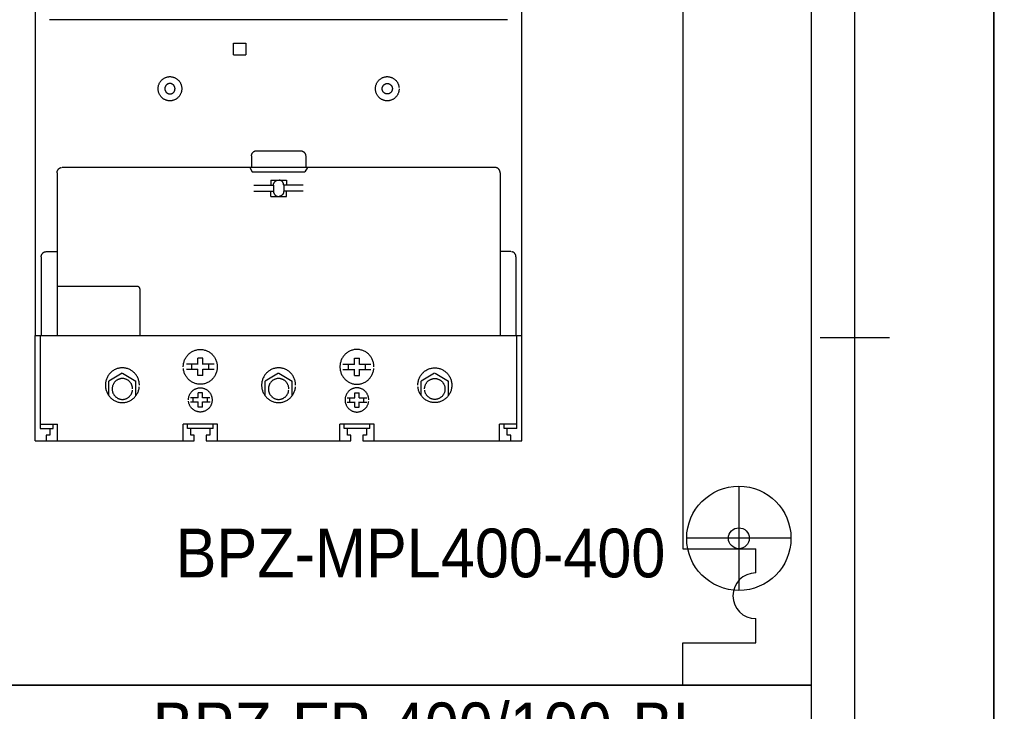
# Model space of a CAD drawing. Header units: millimetres. Extents: x 70863 to 97198, y -18528 to 3008.
# Tile 27 of 148: x 91470 to 91753, y -16064 to -15865. Entities that reach past the tile are written whole.
import ezdxf
from ezdxf.enums import TextEntityAlignment as Align

# ---------------------------------------------------------------- set-up
doc = ezdxf.new("R2010")
doc.units = ezdxf.units.MM
for name, color, linetype, lineweight in [('2DE_OBJ_EATON-Apparatus', 7, 'Continuous', 25), ('2DE_OBJ_EATON-Cabinet', 7, 'Continuous', 25), ('2DE_OBJ_EATON-Covers', 7, 'Continuous', 25), ('2DE_OBJ_EATON-MountingPlate', 7, 'Continuous', 25), ('2DE_TXTMARK', 41, 'Continuous', 18), ('2DE_TXTNUM', 11, 'Continuous', 18)]:
    doc.layers.add(name, color=color, linetype=linetype, lineweight=lineweight)
doc.layers.add('CP_DETAL_GRID', color=7, linetype='Continuous')
doc.styles.add('CP_ATTR', font='arial.ttf')
doc.styles.add('CP_ELATT', font='arial.ttf')

# ---------------------------------------------------------------- blocks, each defined once
blk = doc.blocks.new('2de_etn_prod_cac0043_d4u11e')
blk.add_lwpolyline([(0, 100), (0, 0), (320, 0), (320, 100)], close=True)
at = {"linetype": 'ByBlock', "style": 'CP_ATTR', "flags": 9}
for tag in ['MARK3', 'FUNCTION', 'GROUP', 'NUMBER', 'WEIGHT', 'LINK', 'OTHER1', 'IP', 'OTHER2', 'POWER_LOSSES_CAB', 'POWER', 'VOLTAGE', 'CURRENT', 'CHARACTER', 'PRODUCER', 'ORDER-NO', 'PRODUCT-TYPE', 'MARK2', 'ARTICLE', 'NAME']:
    blk.add_attdef(tag, text='', height=0.00005, dxfattribs=at).set_placement((0, 0), align=Align.MIDDLE_LEFT)
at = {"layer": '2DE_TXTMARK', "linetype": 'ByBlock', "style": 'CP_ATTR', "width": 0.8, "flags": 8}
blk.add_attdef('MARK1', text='', height=14, dxfattribs=at).set_placement((290, 95), align=Align.TOP_RIGHT)
blk = doc.blocks.new('2de_etn_prod_cac0053_f425fv5')
for p, q in [((299.14, 57.24), (299.14, 27.24)), ((314.14, 42.24), (284.14, 42.24))]:
    blk.add_line(p, q)
blk.add_lwpolyline([(0, 400), (0, 0), (320, 0), (320, 400)], close=True)
for radius in [15, 3]:
    blk.add_circle((299.14, 42.24), radius)
at = {"linetype": 'ByBlock', "style": 'CP_ATTR', "flags": 9}
for tag in ['MARK3', 'FUNCTION', 'GROUP', 'NUMBER', 'WEIGHT', 'LINK', 'OTHER1', 'IP', 'OTHER2', 'POWER_LOSSES_CAB', 'POWER', 'VOLTAGE', 'CURRENT', 'CHARACTER', 'PRODUCER', 'ORDER-NO', 'PRODUCT-TYPE', 'MARK2', 'ARTICLE', 'NAME']:
    blk.add_attdef(tag, text='', height=0.00005, dxfattribs=at).set_placement((0, 0), align=Align.MIDDLE_LEFT)
at = {"layer": '2DE_TXTMARK', "linetype": 'ByBlock', "style": 'CP_ATTR', "width": 0.8, "flags": 8}
blk.add_attdef('MARK1', text='', height=14, dxfattribs=at).set_placement((290, 395), align=Align.TOP_RIGHT)
blk = doc.blocks.new('2de_etn_prod_cac0291_fk3309y')
for p, q in [((267, 360.8), (267, 39.2)), ((267, 39.2), (288, 39.2)), ((288, 32.27), (288, 39.2)), ((288, 12.2), (288, 19.13)), ((267, 12.2), (288, 12.2)), ((267, 0), (267, 12.2)), ((21, 0), (267, 0))]:
    blk.add_line(p, q)
blk.add_arc((288, 25.7), 6.57, 90, 270)
at = {"linetype": 'ByBlock', "style": 'CP_ATTR', "flags": 9}
for tag in ['MARK3', 'FUNCTION', 'GROUP', 'NUMBER', 'WEIGHT', 'LINK', 'OTHER1', 'IP', 'OTHER2', 'POWER_LOSSES_CAB', 'POWER', 'VOLTAGE', 'CURRENT', 'CHARACTER', 'PRODUCER', 'ORDER-NO', 'PRODUCT-TYPE', 'MARK2', 'ARTICLE', 'NAME']:
    blk.add_attdef(tag, text='', height=0.00005, dxfattribs=at).set_placement((0, 0), align=Align.MIDDLE_LEFT)
at = {"layer": '2DE_TXTMARK', "linetype": 'ByBlock', "style": 'CP_ATTR', "width": 0.8, "flags": 8}
blk.add_attdef('MARK1', text='', height=14, dxfattribs=at).set_placement((262, 395), align=Align.TOP_RIGHT)
blk = doc.blocks.new('2de_etn_prod_3_0923_5yh7wz4')
for p, q in [((0, 243.19), (0, 30.31)), ((140, 30.31), (140, 243.19)), ((135.88, 121.15), (4.12, 121.15)), ((57.01, 111.09), (57.01, 114.43)), ((57.01, 114.43), (60.57, 114.43)), ((60.57, 114.43), (60.57, 111.09)), ((57.01, 111.09), (60.57, 111.09)), ((63.53, 83.47), (63.68, 83.48)), ((63.68, 83.48), (76.32, 83.48)), ((62.21, 81.98), (62.21, 78.66)), ((77.79, 81.98), (77.79, 78.66)), ((6.28, 77.16), (6.28, 30.31)), ((132.26, 78.66), (7.74, 78.66)), ((61.73, 78.66), (62.42, 77.37)), ((62.42, 77.37), (77.58, 77.37)), ((78.27, 78.66), (77.58, 77.37)), ((133.72, 77.16), (133.72, 30.31)), ((67.76, 75.05), (72.24, 75.05)), ((67.76, 75.05), (67.76, 73.58)), ((72.24, 75.05), (72.24, 73.58)), ((62.9, 73.55), (68.53, 73.55)), ((62.9, 71.82), (68.53, 71.82)), ((67.76, 70.32), (67.76, 71.79)), ((68.53, 73.55), (68.53, 71.82)), ((71.47, 73.55), (71.47, 71.82)), ((77.1, 73.55), (71.47, 73.55)), ((77.1, 71.82), (71.47, 71.82)), ((72.24, 70.32), (72.24, 71.79)), ((67.76, 70.32), (72.24, 70.32)), ((3.18, 54.46), (6.28, 54.46)), ((136.82, 54.46), (133.72, 54.46)), ((1.71, 52.96), (1.71, 30.31)), ((138.29, 52.96), (138.29, 30.31)), ((29.46, 44.41), (6.28, 44.41)), ((30.06, 43.79), (30.06, 30.31)), ((0, 30.31), (1.46, 30.31)), ((0, 0), (0, 30.31)), ((1.46, 30.31), (1.46, 3.57)), ((1.47, 30.31), (138.53, 30.31)), ((138.53, 3.57), (138.53, 30.31)), ((138.53, 30.31), (140, 30.31)), ((140, 0), (140, 30.31)), ((48.19, 23.82), (46.75, 23.82)), ((46.75, 22.03), (46.75, 23.82)), ((48.19, 22.03), (48.19, 23.82)), ((91.81, 23.82), (93.25, 23.82)), ((91.81, 22.03), (91.81, 23.82)), ((93.25, 22.03), (93.25, 23.82)), ((46.75, 22.06), (43.46, 22.06)), ((46.75, 20.59), (43.46, 20.59)), ((45.04, 20.59), (45.04, 22.06)), ((46.75, 18.83), (46.75, 20.62)), ((51.49, 22.06), (48.19, 22.06)), ((48.19, 18.83), (48.19, 20.62)), ((51.49, 20.59), (48.19, 20.59)), ((49.91, 20.59), (49.91, 22.06)), ((88.51, 22.06), (91.81, 22.06)), ((88.51, 20.59), (91.81, 20.59)), ((90.09, 20.59), (90.09, 22.06)), ((91.81, 18.83), (91.81, 20.62)), ((93.25, 22.06), (96.54, 22.06)), ((93.25, 18.83), (93.25, 20.62)), ((93.25, 20.59), (96.54, 20.59)), ((94.96, 20.59), (94.96, 22.06)), ((25, 19.5), (21.16, 17.23)), ((21.16, 13.05), (21.16, 17.23)), ((25.13, 19.5), (28.98, 17.23)), ((28.98, 13.05), (28.98, 17.23)), ((48.19, 18.83), (46.75, 18.83)), ((69.93, 19.5), (66.09, 17.23)), ((66.09, 13.05), (66.09, 17.23)), ((70.07, 19.5), (73.91, 17.23)), ((73.91, 13.05), (73.91, 17.23)), ((91.81, 18.83), (93.25, 18.83)), ((114.87, 19.5), (111.02, 17.23)), ((111.02, 13.05), (111.02, 17.23)), ((115, 19.5), (118.84, 17.23)), ((118.84, 13.05), (118.84, 17.23)), ((46.87, 12.42), (44.66, 12.42)), ((45.44, 11.2), (45.44, 12.42)), ((48.07, 13.88), (46.87, 13.88)), ((46.87, 12.4), (46.87, 13.88)), ((48.07, 12.4), (48.07, 13.88)), ((50.23, 12.42), (48.07, 12.42)), ((49.51, 11.2), (49.51, 12.42)), ((89.77, 12.42), (91.93, 12.42)), ((90.5, 11.2), (90.5, 12.42)), ((91.93, 13.88), (93.13, 13.88)), ((91.93, 12.4), (91.93, 13.88)), ((93.13, 12.4), (93.13, 13.88)), ((93.13, 12.42), (95.34, 12.42)), ((94.56, 11.2), (94.56, 12.42)), ((46.87, 11.2), (44.66, 11.2)), ((46.87, 9.73), (46.87, 11.22)), ((48.07, 9.73), (46.87, 9.73)), ((48.07, 9.73), (48.07, 11.22)), ((50.29, 11.2), (48.07, 11.2)), ((89.71, 11.2), (91.93, 11.2)), ((91.93, 9.73), (91.93, 11.22)), ((91.93, 9.73), (93.13, 9.73)), ((93.13, 9.73), (93.13, 11.22)), ((93.13, 11.2), (95.34, 11.2)), ((1.46, 4.8), (6.41, 4.8)), ((1.46, 3.57), (5.16, 3.57)), ((4.21, 3.57), (4.21, 1.63)), ((5.16, 3.57), (5.16, 4.8)), ((6.41, 0), (6.41, 4.8)), ((52.42, 4.8), (42.53, 4.8)), ((42.53, 0), (42.53, 4.8)), ((43.78, 3.57), (43.78, 4.8)), ((51.17, 3.57), (43.78, 3.57)), ((44.73, 1.63), (44.73, 3.57)), ((50.22, 3.57), (50.22, 1.63)), ((51.17, 3.57), (51.17, 4.8)), ((52.42, 0), (52.42, 4.8)), ((97.47, 4.8), (87.59, 4.8)), ((87.59, 0), (87.59, 4.8)), ((88.83, 3.57), (88.83, 4.8)), ((96.22, 3.57), (88.83, 3.57)), ((89.78, 1.63), (89.78, 3.57)), ((95.27, 3.57), (95.27, 1.63)), ((96.22, 3.57), (96.22, 4.8)), ((97.47, 0), (97.47, 4.8)), ((138.53, 4.8), (133.59, 4.8)), ((133.59, 0), (133.59, 4.8)), ((134.84, 3.57), (134.84, 4.8)), ((138.53, 3.57), (134.84, 3.57)), ((135.79, 1.63), (135.79, 3.57)), ((0, 0), (3.17, 0)), ((4.21, 1.63), (3.17, 1.63)), ((3.17, 1.63), (3.17, 0)), ((3.17, 0), (45.76, 0)), ((45.76, 1.63), (44.73, 1.63)), ((45.76, 0), (45.76, 1.63)), ((50.22, 1.63), (49.18, 1.63)), ((49.18, 1.63), (49.18, 0)), ((49.18, 0), (90.82, 0)), ((90.82, 1.63), (89.78, 1.63)), ((90.82, 0), (90.82, 1.63)), ((95.27, 1.63), (94.24, 1.63)), ((94.24, 1.63), (94.24, 0)), ((94.24, 0), (136.82, 0)), ((136.82, 1.63), (135.79, 1.63)), ((136.82, 0), (136.82, 1.63)), ((136.82, 0), (140, 0))]:
    blk.add_line(p, q)
for points, knots in [([(35.34, 101.3), (35.34, 101.19), (35.35, 100.95), (35.4, 100.6), (35.49, 100.27), (35.6, 99.95), (35.75, 99.64), (35.92, 99.36), (36.11, 99.09), (36.33, 98.84), (36.58, 98.62), (36.84, 98.42), (37.12, 98.24), (37.42, 98.1), (37.73, 97.98), (38.06, 97.89), (38.4, 97.84), (38.74, 97.82), (39.09, 97.84), (39.43, 97.89), (39.75, 97.98), (40.07, 98.1), (40.36, 98.24), (40.64, 98.42), (40.91, 98.62), (41.15, 98.84), (41.37, 99.09), (41.56, 99.36), (41.74, 99.64), (41.88, 99.95), (42, 100.27), (42.08, 100.6), (42.13, 100.95), (42.15, 101.3), (42.13, 101.66), (42.08, 102), (41.99, 102.34), (41.88, 102.66), (41.74, 102.96), (41.57, 103.25), (41.37, 103.52), (41.15, 103.77), (40.91, 103.99), (40.65, 104.19), (40.36, 104.37), (40.07, 104.51), (39.75, 104.63), (39.43, 104.72), (39.09, 104.77), (38.74, 104.79), (38.4, 104.77), (38.06, 104.72), (37.73, 104.63), (37.42, 104.51), (37.12, 104.37), (36.84, 104.19), (36.58, 103.99), (36.33, 103.77), (36.11, 103.52), (35.92, 103.25), (35.75, 102.96), (35.6, 102.66), (35.49, 102.34), (35.4, 102), (35.35, 101.66), (35.34, 101.42), (35.34, 101.3)], [0, 0, 0, 0, 0.0031419, 0.0062127, 0.0092454, 0.0122333, 0.0152074, 0.018154, 0.0210988, 0.0240252, 0.0269683, 0.0299077, 0.0328597, 0.035825, 0.0388244, 0.0418475, 0.0449222, 0.0480519, 0.0511896, 0.0542603, 0.0572835, 0.0602754, 0.0632444, 0.066193, 0.0691355, 0.0720699, 0.0750042, 0.0779467, 0.0808953, 0.0838643, 0.0868562, 0.089887, 0.0929578, 0.0960993, 0.0992291, 0.1023037, 0.1053269, 0.1083262, 0.1112916, 0.1142436, 0.117183, 0.120126, 0.1230524, 0.1259973, 0.1289439, 0.1319179, 0.1349058, 0.1379309, 0.1410017, 0.1441397, 0.1472699, 0.1503445, 0.1533696, 0.1563649, 0.1593354, 0.1622854, 0.1652271, 0.1681622, 0.1710974, 0.1740391, 0.176989, 0.1799595, 0.1829548, 0.1859799, 0.1890546, 0.1921848, 0.1921848, 0.1921848, 0.1921848]), ([(40.21, 101.3), (40.2, 101.25), (40.2, 101.15), (40.18, 101), (40.14, 100.86), (40.09, 100.72), (40.03, 100.59), (39.96, 100.47), (39.87, 100.35), (39.78, 100.24), (39.68, 100.15), (39.56, 100.06), (39.44, 99.98), (39.31, 99.92), (39.18, 99.87), (39.04, 99.83), (38.89, 99.81), (38.74, 99.8), (38.59, 99.81), (38.45, 99.83), (38.31, 99.87), (38.17, 99.92), (38.04, 99.98), (37.92, 100.06), (37.81, 100.15), (37.7, 100.24), (37.61, 100.35), (37.52, 100.47), (37.45, 100.59), (37.39, 100.72), (37.34, 100.86), (37.3, 101), (37.28, 101.15), (37.27, 101.3), (37.28, 101.46), (37.3, 101.61), (37.34, 101.75), (37.39, 101.89), (37.45, 102.02), (37.52, 102.14), (37.61, 102.26), (37.7, 102.37), (37.81, 102.46), (37.92, 102.55), (38.04, 102.62), (38.17, 102.69), (38.31, 102.74), (38.45, 102.78), (38.59, 102.8), (38.74, 102.81), (38.89, 102.8), (39.04, 102.78), (39.18, 102.74), (39.31, 102.69), (39.44, 102.62), (39.56, 102.55), (39.67, 102.46), (39.78, 102.37), (39.87, 102.26), (39.96, 102.14), (40.03, 102.02), (40.09, 101.89), (40.14, 101.75), (40.18, 101.61), (40.2, 101.46), (40.2, 101.36), (40.21, 101.3)], [0, 0, 0, 0, 0.00135186, 0.00267817, 0.00398157, 0.00527087, 0.00655288, 0.00782497, 0.00909112, 0.01035889, 0.01162666, 0.01289517, 0.01416389, 0.01544406, 0.01673336, 0.01803675, 0.01936306, 0.02071492, 0.02206285, 0.02338916, 0.02469256, 0.02598924, 0.02726586, 0.02853795, 0.02980645, 0.03108003, 0.03233984, 0.03360834, 0.03488043, 0.03616585, 0.03745243, 0.03875777, 0.04008408, 0.04143633, 0.04278072, 0.04410703, 0.04540856, 0.04670254, 0.04798088, 0.04925296, 0.05052147, 0.05179005, 0.0530557, 0.05432656, 0.05559865, 0.05687698, 0.05817097, 0.05947631, 0.06080262, 0.06215094, 0.06350319, 0.0648295, 0.06613484, 0.06742143, 0.0687033, 0.06997203, 0.07124289, 0.0725027, 0.07377919, 0.07504534, 0.07631742, 0.07759233, 0.07888902, 0.0801886, 0.08151491, 0.0828589, 0.0828589, 0.0828589, 0.0828589]), ([(104.66, 101.3), (104.66, 101.19), (104.65, 100.95), (104.6, 100.6), (104.52, 100.27), (104.4, 99.95), (104.26, 99.64), (104.08, 99.36), (103.89, 99.09), (103.67, 98.84), (103.43, 98.62), (103.16, 98.42), (102.88, 98.24), (102.58, 98.1), (102.27, 97.98), (101.94, 97.89), (101.61, 97.84), (101.26, 97.82), (100.91, 97.84), (100.58, 97.89), (100.25, 97.98), (99.94, 98.1), (99.64, 98.24), (99.36, 98.42), (99.09, 98.62), (98.85, 98.84), (98.63, 99.09), (98.44, 99.36), (98.26, 99.64), (98.12, 99.95), (98.01, 100.27), (97.92, 100.6), (97.87, 100.95), (97.85, 101.3), (97.87, 101.66), (97.92, 102), (98.01, 102.34), (98.12, 102.66), (98.27, 102.96), (98.44, 103.25), (98.63, 103.52), (98.85, 103.77), (99.09, 103.99), (99.36, 104.19), (99.64, 104.37), (99.93, 104.51), (100.25, 104.63), (100.57, 104.72), (100.91, 104.77), (101.26, 104.79), (101.61, 104.77), (101.94, 104.72), (102.27, 104.63), (102.58, 104.51), (102.88, 104.37), (103.16, 104.19), (103.43, 103.99), (103.67, 103.77), (103.89, 103.52), (104.09, 103.25), (104.26, 102.96), (104.4, 102.66), (104.51, 102.34), (104.6, 102), (104.63, 101.78), (104.64, 101.66)], [0, 0, 0, 0, 0.0031415, 0.0062123, 0.0092431, 0.0122351, 0.015204, 0.0181546, 0.0210995, 0.0240339, 0.0269711, 0.0299137, 0.0328656, 0.0358346, 0.0388265, 0.0418573, 0.0449281, 0.0480696, 0.0511954, 0.0542662, 0.0572894, 0.0602887, 0.0632541, 0.0662061, 0.0691454, 0.0720885, 0.0750149, 0.0779598, 0.0809084, 0.0838824, 0.0868717, 0.0899044, 0.0929752, 0.0961171, 0.0992473, 0.1023219, 0.105347, 0.1083437, 0.1113142, 0.1142662, 0.1172079, 0.120143, 0.1230782, 0.1260199, 0.1289699, 0.1319404, 0.1349357, 0.1379607, 0.1410315, 0.1441577, 0.1472997, 0.1503705, 0.1534032, 0.1563911, 0.1593651, 0.1623151, 0.16526, 0.1681893, 0.1711323, 0.1740741, 0.1770281, 0.1799935, 0.1829928, 0.186016, 0.1890906, 0.1890906, 0.1890906, 0.1890906]), ([(99.79, 101.3), (99.8, 101.25), (99.8, 101.15), (99.82, 101), (99.86, 100.86), (99.91, 100.72), (99.97, 100.59), (100.04, 100.47), (100.13, 100.35), (100.22, 100.24), (100.33, 100.15), (100.44, 100.06), (100.56, 99.98), (100.69, 99.92), (100.82, 99.87), (100.96, 99.83), (101.11, 99.81), (101.26, 99.8), (101.41, 99.81), (101.55, 99.83), (101.7, 99.87), (101.83, 99.92), (101.96, 99.98), (102.08, 100.06), (102.19, 100.15), (102.3, 100.24), (102.39, 100.35), (102.48, 100.47), (102.55, 100.59), (102.61, 100.72), (102.66, 100.86), (102.7, 101), (102.72, 101.15), (102.73, 101.3), (102.72, 101.46), (102.7, 101.61), (102.66, 101.75), (102.61, 101.89), (102.55, 102.02), (102.48, 102.14), (102.39, 102.26), (102.3, 102.37), (102.19, 102.46), (102.08, 102.55), (101.96, 102.62), (101.83, 102.69), (101.7, 102.74), (101.55, 102.78), (101.41, 102.8), (101.26, 102.81), (101.11, 102.8), (100.96, 102.78), (100.82, 102.74), (100.69, 102.69), (100.56, 102.62), (100.44, 102.55), (100.33, 102.46), (100.22, 102.37), (100.13, 102.26), (100.04, 102.14), (99.97, 102.02), (99.91, 101.89), (99.86, 101.75), (99.82, 101.61), (99.8, 101.46), (99.8, 101.36), (99.79, 101.3)], [0, 0, 0, 0, 0.00135225, 0.00267856, 0.0039839, 0.00527049, 0.00655591, 0.00782595, 0.00909445, 0.01035426, 0.01162784, 0.01289634, 0.01416843, 0.01544505, 0.01673804, 0.01803762, 0.01936393, 0.02070792, 0.02206372, 0.02339003, 0.02469342, 0.02598642, 0.02727013, 0.02854221, 0.02981072, 0.03107849, 0.03234626, 0.03361241, 0.0348845, 0.03616651, 0.03745582, 0.03875921, 0.04008552, 0.04143738, 0.04278138, 0.04410769, 0.04540726, 0.04670395, 0.04797886, 0.04925095, 0.0505171, 0.05179359, 0.05305339, 0.05432426, 0.05559635, 0.05688177, 0.05817205, 0.05947739, 0.0608037, 0.06215988, 0.06350427, 0.06483058, 0.06613211, 0.0674224, 0.06870073, 0.06997282, 0.07124368, 0.07250933, 0.07377791, 0.07504641, 0.07631646, 0.07759479, 0.07888877, 0.08019031, 0.08151662, 0.082861, 0.082861, 0.082861, 0.082861]), ([(62.21, 81.98), (62.22, 82.03), (62.22, 82.13), (62.24, 82.28), (62.28, 82.42), (62.33, 82.56), (62.39, 82.69), (62.46, 82.82), (62.55, 82.93), (62.64, 83.04), (62.75, 83.13), (62.86, 83.22), (62.98, 83.3), (63.11, 83.36), (63.24, 83.41), (63.39, 83.45), (63.48, 83.46), (63.53, 83.47)], [0, 0, 0, 0, 0.00134832, 0.00267463, 0.00397616, 0.00527014, 0.00654848, 0.00781852, 0.00908703, 0.01035267, 0.01161832, 0.01288683, 0.01415891, 0.01543725, 0.01672753, 0.01802906, 0.01935537, 0.01935537, 0.01935537, 0.01935537]), ([(76.32, 83.48), (76.37, 83.47), (76.47, 83.47), (76.62, 83.45), (76.76, 83.41), (76.89, 83.36), (77.02, 83.3), (77.14, 83.22), (77.25, 83.14), (77.36, 83.04), (77.45, 82.93), (77.54, 82.82), (77.61, 82.69), (77.67, 82.56), (77.72, 82.42), (77.76, 82.28), (77.77, 82.18), (77.78, 82.13)], [0, 0, 0, 0, 0.00135618, 0.00268249, 0.00398784, 0.00527442, 0.00655629, 0.00782502, 0.00909352, 0.01035333, 0.01162691, 0.01289306, 0.01416514, 0.01544005, 0.01673674, 0.01803632, 0.01936263, 0.01936263, 0.01936263, 0.01936263]), ([(6.28, 77.16), (6.28, 77.21), (6.28, 77.31), (6.31, 77.46), (6.34, 77.61), (6.39, 77.74), (6.45, 77.88), (6.53, 78), (6.61, 78.11), (6.71, 78.22), (6.81, 78.32), (6.92, 78.4), (7.04, 78.48), (7.17, 78.54), (7.31, 78.59), (7.45, 78.63), (7.54, 78.64), (7.59, 78.65)], [0, 0, 0, 0, 0.00134832, 0.00267463, 0.00397616, 0.00526644, 0.00654478, 0.00781482, 0.00908333, 0.01034897, 0.01161462, 0.01288313, 0.01415317, 0.0154315, 0.01672045, 0.01802198, 0.01934829, 0.01934829, 0.01934829, 0.01934829]), ([(133.72, 77.16), (133.72, 77.21), (133.72, 77.31), (133.7, 77.46), (133.66, 77.61), (133.61, 77.74), (133.55, 77.88), (133.48, 78), (133.39, 78.12), (133.3, 78.22), (133.19, 78.32), (133.08, 78.4), (132.96, 78.48), (132.83, 78.54), (132.69, 78.59), (132.55, 78.63), (132.46, 78.64), (132.41, 78.65)], [0, 0, 0, 0, 0.00134793, 0.00267424, 0.00397382, 0.00526681, 0.00654002, 0.00781211, 0.00907826, 0.01035184, 0.01161164, 0.01288015, 0.01414682, 0.01543224, 0.01671748, 0.01802283, 0.01934914, 0.01934914, 0.01934914, 0.01934914]), ([(68.53, 73.55), (68.54, 73.6), (68.54, 73.7), (68.56, 73.85), (68.6, 73.99), (68.65, 74.13), (68.71, 74.26), (68.78, 74.39), (68.87, 74.5), (68.96, 74.61), (69.07, 74.71), (69.18, 74.79), (69.3, 74.87), (69.43, 74.93), (69.56, 74.98), (69.7, 75.02), (69.8, 75.03), (69.85, 75.04)], [0, 0, 0, 0, 0.00134832, 0.00267463, 0.00397616, 0.00526644, 0.00654478, 0.00781482, 0.00908333, 0.01034897, 0.01161462, 0.01288313, 0.01415317, 0.0154315, 0.01672045, 0.01802198, 0.01934829, 0.01934829, 0.01934829, 0.01934829]), ([(71.47, 73.55), (71.46, 73.6), (71.46, 73.7), (71.44, 73.85), (71.4, 73.99), (71.35, 74.13), (71.29, 74.26), (71.22, 74.39), (71.13, 74.5), (71.04, 74.61), (70.93, 74.71), (70.82, 74.79), (70.7, 74.87), (70.57, 74.93), (70.44, 74.98), (70.3, 75.02), (70.2, 75.03), (70.15, 75.04)], [0, 0, 0, 0, 0.00134793, 0.00267424, 0.00397382, 0.00526681, 0.00654172, 0.00781381, 0.00907996, 0.01035353, 0.01161334, 0.01288184, 0.01415189, 0.01543731, 0.01672625, 0.01803159, 0.0193579, 0.0193579, 0.0193579, 0.0193579]), ([(68.53, 71.82), (68.54, 71.77), (68.54, 71.67), (68.56, 71.52), (68.6, 71.38), (68.65, 71.24), (68.71, 71.11), (68.78, 70.98), (68.87, 70.87), (68.96, 70.76), (69.07, 70.66), (69.18, 70.58), (69.3, 70.5), (69.43, 70.44), (69.56, 70.39), (69.7, 70.35), (69.8, 70.34), (69.85, 70.33)], [0, 0, 0, 0, 0.00135225, 0.00267856, 0.0039839, 0.00527049, 0.00655236, 0.00781904, 0.00908754, 0.01034735, 0.01162093, 0.01288708, 0.01415916, 0.01543578, 0.01672878, 0.01802835, 0.01935466, 0.01935466, 0.01935466, 0.01935466]), ([(71.47, 71.82), (71.46, 71.77), (71.46, 71.67), (71.44, 71.52), (71.4, 71.38), (71.35, 71.24), (71.29, 71.11), (71.22, 70.98), (71.13, 70.87), (71.04, 70.76), (70.93, 70.66), (70.82, 70.58), (70.7, 70.5), (70.57, 70.44), (70.44, 70.39), (70.3, 70.35), (70.2, 70.34), (70.15, 70.33)], [0, 0, 0, 0, 0.00135186, 0.00267817, 0.00398157, 0.00527087, 0.00654933, 0.00781805, 0.0090842, 0.01035198, 0.01161975, 0.0128859, 0.01415798, 0.0154417, 0.01673469, 0.01803808, 0.01936439, 0.01936439, 0.01936439, 0.01936439]), ([(1.71, 52.96), (1.71, 53.01), (1.71, 53.11), (1.74, 53.26), (1.77, 53.41), (1.82, 53.54), (1.88, 53.68), (1.96, 53.8), (2.04, 53.91), (2.14, 54.02), (2.24, 54.12), (2.36, 54.2), (2.48, 54.28), (2.6, 54.34), (2.74, 54.39), (2.88, 54.43), (2.98, 54.44), (3.03, 54.45)], [0, 0, 0, 0, 0.00134439, 0.0026707, 0.00397223, 0.00526251, 0.00654085, 0.00781293, 0.0090838, 0.01034945, 0.0116151, 0.0128836, 0.01415364, 0.01543198, 0.01672596, 0.01802749, 0.0193538, 0.0193538, 0.0193538, 0.0193538]), ([(138.29, 52.96), (138.29, 53.01), (138.29, 53.11), (138.26, 53.26), (138.23, 53.41), (138.18, 53.54), (138.12, 53.68), (138.04, 53.8), (137.96, 53.92), (137.86, 54.02), (137.76, 54.12), (137.65, 54.2), (137.53, 54.28), (137.4, 54.34), (137.26, 54.39), (137.12, 54.43), (137.02, 54.44), (136.98, 54.45)], [0, 0, 0, 0, 0.001344, 0.00267031, 0.00396988, 0.00526288, 0.00653779, 0.00780987, 0.00907602, 0.0103496, 0.01160941, 0.01287791, 0.01414796, 0.01543338, 0.01672366, 0.018029, 0.01935531, 0.01935531, 0.01935531, 0.01935531]), ([(30.06, 43.79), (30.06, 43.81), (30.06, 43.86), (30.05, 43.92), (30.04, 43.98), (30.02, 44.03), (29.99, 44.09), (29.96, 44.14), (29.93, 44.19), (29.89, 44.23), (29.85, 44.27), (29.8, 44.31), (29.75, 44.34), (29.7, 44.36), (29.64, 44.38), (29.58, 44.4), (29.54, 44.4), (29.52, 44.41)], [0, 0, 0, 0, 0.000551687, 0.001101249, 0.001636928, 0.002173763, 0.002693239, 0.003217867, 0.003738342, 0.004267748, 0.004783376, 0.005303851, 0.005826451, 0.006356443, 0.006883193, 0.007424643, 0.007966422, 0.007966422, 0.007966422, 0.007966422]), ([(42.59, 21.32), (42.59, 21.49), (42.6, 21.83), (42.68, 22.33), (42.8, 22.81), (42.96, 23.27), (43.17, 23.71), (43.42, 24.12), (43.7, 24.51), (44.01, 24.86), (44.36, 25.18), (44.74, 25.47), (45.14, 25.72), (45.57, 25.94), (46.02, 26.1), (46.49, 26.23), (46.98, 26.3), (47.47, 26.33), (47.97, 26.3), (48.46, 26.23), (48.93, 26.1), (49.38, 25.94), (49.81, 25.72), (50.21, 25.47), (50.59, 25.18), (50.94, 24.86), (51.25, 24.51), (51.53, 24.12), (51.78, 23.71), (51.98, 23.27), (52.15, 22.81), (52.27, 22.33), (52.34, 21.83), (52.37, 21.32), (52.34, 20.82), (52.27, 20.32), (52.15, 19.84), (51.98, 19.38), (51.78, 18.94), (51.53, 18.53), (51.25, 18.14), (50.93, 17.79), (50.59, 17.46), (50.21, 17.18), (49.81, 16.92), (49.38, 16.71), (48.93, 16.54), (48.46, 16.42), (47.97, 16.35), (47.47, 16.32), (46.98, 16.35), (46.49, 16.42), (46.02, 16.54), (45.57, 16.71), (45.14, 16.92), (44.74, 17.17), (44.36, 17.46), (44.01, 17.79), (43.7, 18.14), (43.42, 18.53), (43.17, 18.94), (42.96, 19.38), (42.8, 19.84), (42.68, 20.32), (42.64, 20.65), (42.61, 20.81)], [0, 0, 0, 0, 0.0044981, 0.0089147, 0.0132652, 0.0175682, 0.0218312, 0.0260762, 0.0303061, 0.0345233, 0.0387405, 0.0429673, 0.0472089, 0.0514719, 0.055775, 0.0601216, 0.0645382, 0.0690324, 0.0735423, 0.0779589, 0.0823132, 0.0866125, 0.0908826, 0.0951209, 0.0993508, 0.1035622, 0.1077873, 0.1120148, 0.1162619, 0.1205214, 0.1248272, 0.1291757, 0.1335923, 0.13809, 0.1425956, 0.1470083, 0.1513606, 0.155659, 0.1599257, 0.164166, 0.1683935, 0.1726128, 0.1768321, 0.1810573, 0.1852976, 0.1895643, 0.1938664, 0.1982187, 0.2026353, 0.2071448, 0.2116386, 0.2160551, 0.2203999, 0.2247056, 0.2289652, 0.2332089, 0.2374309, 0.241656, 0.2458674, 0.2500973, 0.2543356, 0.2586057, 0.2629013, 0.2672556, 0.2716683, 0.2716683, 0.2716683, 0.2716683]), ([(97.41, 21.32), (97.41, 21.49), (97.4, 21.83), (97.32, 22.33), (97.2, 22.81), (97.04, 23.27), (96.83, 23.71), (96.59, 24.12), (96.3, 24.51), (95.99, 24.86), (95.64, 25.18), (95.26, 25.47), (94.86, 25.72), (94.43, 25.94), (93.98, 26.1), (93.51, 26.23), (93.02, 26.3), (92.53, 26.33), (92.03, 26.3), (91.54, 26.23), (91.07, 26.1), (90.62, 25.94), (90.2, 25.72), (89.79, 25.47), (89.41, 25.18), (89.07, 24.86), (88.75, 24.51), (88.47, 24.12), (88.22, 23.71), (88.02, 23.27), (87.85, 22.81), (87.73, 22.33), (87.66, 21.83), (87.63, 21.32), (87.66, 20.82), (87.73, 20.32), (87.85, 19.84), (88.02, 19.38), (88.22, 18.94), (88.47, 18.53), (88.75, 18.14), (89.07, 17.79), (89.41, 17.46), (89.79, 17.17), (90.19, 16.92), (90.62, 16.71), (91.07, 16.54), (91.54, 16.42), (92.03, 16.35), (92.53, 16.32), (93.02, 16.35), (93.51, 16.42), (93.98, 16.54), (94.43, 16.71), (94.86, 16.92), (95.26, 17.18), (95.64, 17.46), (95.99, 17.79), (96.3, 18.14), (96.58, 18.53), (96.83, 18.94), (97.04, 19.38), (97.2, 19.84), (97.32, 20.32), (97.37, 20.65), (97.39, 20.81)], [0, 0, 0, 0, 0.0044977, 0.0089143, 0.0132628, 0.0175686, 0.0218282, 0.0260752, 0.0303027, 0.0345279, 0.0387392, 0.0429691, 0.0472074, 0.0514775, 0.0557769, 0.0601312, 0.0645477, 0.0690576, 0.0735518, 0.0779645, 0.0823073, 0.0866104, 0.0908734, 0.095115, 0.099345, 0.1035621, 0.1077793, 0.1120093, 0.1162542, 0.1205172, 0.1248217, 0.1291721, 0.1335887, 0.1380868, 0.1425928, 0.1470055, 0.1513598, 0.1556568, 0.1599269, 0.1641651, 0.168395, 0.1726064, 0.1768315, 0.1810567, 0.1853004, 0.18956, 0.1938658, 0.1982066, 0.2026193, 0.2071131, 0.2116226, 0.2160392, 0.2203915, 0.2246936, 0.2289603, 0.2332006, 0.2374258, 0.2416451, 0.2458644, 0.2500919, 0.2543322, 0.2585989, 0.2628973, 0.2672496, 0.2716623, 0.2716623, 0.2716623, 0.2716623]), ([(29.95, 16.04), (29.95, 16.21), (29.94, 16.55), (29.86, 17.04), (29.74, 17.52), (29.58, 17.98), (29.37, 18.42), (29.13, 18.83), (28.84, 19.22), (28.53, 19.58), (28.18, 19.9), (27.8, 20.19), (27.4, 20.44), (26.97, 20.65), (26.52, 20.82), (26.05, 20.94), (25.56, 21.02), (25.07, 21.04), (24.57, 21.02), (24.08, 20.94), (23.61, 20.82), (23.16, 20.65), (22.74, 20.44), (22.33, 20.19), (21.96, 19.9), (21.61, 19.58), (21.29, 19.22), (21.01, 18.83), (20.76, 18.42), (20.56, 17.98), (20.39, 17.52), (20.27, 17.04), (20.2, 16.55), (20.17, 16.04), (20.2, 15.53), (20.27, 15.03), (20.39, 14.55), (20.56, 14.09), (20.76, 13.65), (21.01, 13.24), (21.29, 12.86), (21.61, 12.5), (21.95, 12.18), (22.33, 11.89), (22.74, 11.64), (23.16, 11.43), (23.61, 11.26), (24.08, 11.13), (24.57, 11.06), (25.07, 11.03), (25.56, 11.06), (26.05, 11.13), (26.52, 11.26), (26.97, 11.43), (27.4, 11.64), (27.8, 11.89), (28.18, 12.18), (28.53, 12.5), (28.84, 12.85), (29.12, 13.24), (29.37, 13.65), (29.58, 14.09), (29.74, 14.55), (29.86, 15.03), (29.91, 15.36), (29.93, 15.53)], [0, 0, 0, 0, 0.0044938, 0.0089103, 0.0132551, 0.0175608, 0.0218204, 0.0260641, 0.0302861, 0.0345112, 0.0387226, 0.0429525, 0.0471908, 0.0514609, 0.0557565, 0.0601108, 0.0645235, 0.0690295, 0.0735237, 0.0779402, 0.0822907, 0.0865938, 0.0908568, 0.0950984, 0.0993283, 0.1035455, 0.1077627, 0.1119895, 0.1162331, 0.1204961, 0.1248006, 0.1291472, 0.1335638, 0.138058, 0.1425679, 0.1469844, 0.1513387, 0.1556395, 0.1599096, 0.1641498, 0.1683798, 0.1725911, 0.1768163, 0.1810438, 0.1852875, 0.1895471, 0.1938528, 0.1982014, 0.2026179, 0.2071117, 0.2116173, 0.2160299, 0.2203823, 0.2246807, 0.2289473, 0.2331876, 0.2374152, 0.2416345, 0.2458538, 0.250079, 0.2543193, 0.258586, 0.2628881, 0.2672404, 0.271657, 0.271657, 0.271657, 0.271657]), ([(74.89, 16.04), (74.88, 16.21), (74.87, 16.55), (74.8, 17.04), (74.68, 17.52), (74.51, 17.98), (74.3, 18.42), (74.06, 18.83), (73.78, 19.22), (73.46, 19.58), (73.11, 19.9), (72.74, 20.19), (72.33, 20.44), (71.9, 20.65), (71.45, 20.82), (70.98, 20.94), (70.5, 21.02), (70, 21.04), (69.5, 21.02), (69.02, 20.94), (68.55, 20.82), (68.1, 20.65), (67.67, 20.44), (67.27, 20.19), (66.89, 19.9), (66.54, 19.58), (66.23, 19.22), (65.94, 18.83), (65.7, 18.42), (65.49, 17.98), (65.33, 17.52), (65.2, 17.04), (65.13, 16.55), (65.11, 16.04), (65.13, 15.53), (65.21, 15.03), (65.33, 14.55), (65.49, 14.09), (65.7, 13.65), (65.94, 13.24), (66.22, 12.86), (66.54, 12.5), (66.89, 12.18), (67.27, 11.89), (67.67, 11.64), (68.1, 11.43), (68.55, 11.26), (69.02, 11.13), (69.5, 11.06), (70, 11.03), (70.5, 11.06), (70.98, 11.13), (71.45, 11.26), (71.9, 11.43), (72.33, 11.64), (72.74, 11.89), (73.11, 12.18), (73.46, 12.5), (73.78, 12.85), (74.06, 13.24), (74.31, 13.65), (74.51, 14.09), (74.68, 14.55), (74.8, 15.03), (74.84, 15.36), (74.86, 15.53)], [0, 0, 0, 0, 0.0044938, 0.0089103, 0.0132551, 0.0175608, 0.0218204, 0.0260641, 0.0302885, 0.0345136, 0.038725, 0.0429549, 0.0471931, 0.0514632, 0.0557626, 0.0601169, 0.0645334, 0.0690434, 0.0735376, 0.0779502, 0.0822931, 0.0865961, 0.0908592, 0.0951008, 0.0993307, 0.1035479, 0.1077651, 0.1119918, 0.1162334, 0.1204965, 0.1248009, 0.1291475, 0.1335641, 0.1380583, 0.1425682, 0.1469848, 0.1513391, 0.1556398, 0.1599099, 0.1641481, 0.168378, 0.1725894, 0.1768145, 0.1810421, 0.1852857, 0.1895453, 0.1938511, 0.198192, 0.2026047, 0.2070985, 0.211608, 0.2160245, 0.2203769, 0.2246789, 0.2289456, 0.2331859, 0.2374135, 0.2416328, 0.2458521, 0.2500796, 0.2543199, 0.2585866, 0.2628887, 0.267241, 0.2716576, 0.2716576, 0.2716576, 0.2716576]), ([(110.05, 16.04), (110.05, 16.21), (110.06, 16.55), (110.14, 17.04), (110.26, 17.52), (110.42, 17.98), (110.63, 18.42), (110.88, 18.83), (111.16, 19.22), (111.47, 19.58), (111.82, 19.9), (112.2, 20.19), (112.6, 20.44), (113.03, 20.65), (113.48, 20.82), (113.95, 20.94), (114.44, 21.02), (114.93, 21.04), (115.43, 21.02), (115.92, 20.94), (116.39, 20.82), (116.84, 20.65), (117.27, 20.44), (117.67, 20.19), (118.05, 19.9), (118.4, 19.58), (118.71, 19.22), (118.99, 18.83), (119.24, 18.42), (119.44, 17.98), (119.61, 17.52), (119.73, 17.04), (119.8, 16.55), (119.83, 16.04), (119.8, 15.53), (119.73, 15.03), (119.61, 14.55), (119.44, 14.09), (119.24, 13.65), (118.99, 13.24), (118.71, 12.85), (118.39, 12.5), (118.05, 12.18), (117.67, 11.89), (117.27, 11.64), (116.84, 11.43), (116.39, 11.26), (115.92, 11.13), (115.43, 11.06), (114.93, 11.03), (114.44, 11.06), (113.95, 11.13), (113.48, 11.26), (113.03, 11.43), (112.6, 11.64), (112.2, 11.89), (111.82, 12.18), (111.47, 12.5), (111.16, 12.86), (110.88, 13.24), (110.63, 13.65), (110.42, 14.09), (110.26, 14.55), (110.14, 15.03), (110.09, 15.36), (110.07, 15.53)], [0, 0, 0, 0, 0.0044942, 0.0089107, 0.0132574, 0.0175605, 0.0218235, 0.0260651, 0.0302919, 0.0345091, 0.0387263, 0.0429562, 0.0471978, 0.0514608, 0.0557639, 0.0601105, 0.0645271, 0.0690213, 0.0735273, 0.0779438, 0.0822981, 0.0865938, 0.0908639, 0.0951055, 0.0993354, 0.1035468, 0.1077719, 0.1119963, 0.11624, 0.1204996, 0.1248067, 0.1291514, 0.1335679, 0.1380617, 0.1425713, 0.1469878, 0.1513401, 0.1556436, 0.1599103, 0.1641506, 0.1683781, 0.1725974, 0.1768167, 0.1810443, 0.1852879, 0.1895546, 0.193853, 0.1982053, 0.2026219, 0.2071275, 0.2116213, 0.2160378, 0.2203825, 0.2246883, 0.2289479, 0.2331916, 0.2374191, 0.2416442, 0.2458556, 0.2500855, 0.2543238, 0.2585939, 0.2628932, 0.2672475, 0.2716641, 0.2716641, 0.2716641, 0.2716641]), ([(28, 14.96), (28, 15.06), (27.99, 15.27), (27.94, 15.57), (27.87, 15.85), (27.77, 16.13), (27.65, 16.39), (27.5, 16.64), (27.33, 16.87), (27.14, 17.08), (26.93, 17.28), (26.71, 17.45), (26.47, 17.6), (26.21, 17.73), (25.94, 17.83), (25.66, 17.9), (25.37, 17.95), (25.07, 17.96), (24.77, 17.95), (24.48, 17.9), (24.2, 17.83), (23.92, 17.73), (23.67, 17.6), (23.43, 17.45), (23.2, 17.28), (22.99, 17.09), (22.8, 16.87), (22.63, 16.64), (22.49, 16.39), (22.36, 16.13), (22.26, 15.85), (22.19, 15.57), (22.14, 15.27), (22.13, 14.96), (22.14, 14.66), (22.19, 14.36), (22.26, 14.07), (22.36, 13.79), (22.48, 13.53), (22.63, 13.28), (22.8, 13.05), (22.99, 12.84), (23.2, 12.65), (23.43, 12.47), (23.67, 12.32), (23.92, 12.2), (24.19, 12.09), (24.48, 12.02), (24.77, 11.97), (25.07, 11.96), (25.37, 11.97), (25.66, 12.02), (25.94, 12.09), (26.21, 12.2), (26.47, 12.32), (26.71, 12.47), (26.93, 12.64), (27.14, 12.84), (27.33, 13.05), (27.5, 13.28), (27.65, 13.53), (27.77, 13.79), (27.87, 14.07), (27.94, 14.36), (27.97, 14.56), (27.98, 14.66)], [0, 0, 0, 0, 0.002696, 0.0053448, 0.0079497, 0.010538, 0.0130931, 0.0156406, 0.0181721, 0.0207111, 0.0232362, 0.0257732, 0.028312, 0.0308776, 0.0334544, 0.0360651, 0.0387139, 0.0414182, 0.0441146, 0.0467633, 0.049374, 0.0519583, 0.0545168, 0.0570623, 0.0595993, 0.0621303, 0.0646613, 0.0671951, 0.0697406, 0.0723008, 0.0748865, 0.0774933, 0.0801421, 0.0828385, 0.0855467, 0.0881955, 0.09081, 0.0933882, 0.0959555, 0.0984976, 0.1010346, 0.1035569, 0.1060932, 0.1086278, 0.1111753, 0.1137304, 0.1163174, 0.1189261, 0.1215748, 0.1242709, 0.1269748, 0.1296235, 0.1322322, 0.1348118, 0.137374, 0.1399148, 0.1424494, 0.1449799, 0.1475101, 0.1500448, 0.152589, 0.1551511, 0.1577321, 0.1603446, 0.1629933, 0.1629933, 0.1629933, 0.1629933]), ([(72.93, 14.96), (72.93, 15.06), (72.92, 15.27), (72.88, 15.57), (72.81, 15.85), (72.71, 16.13), (72.58, 16.39), (72.44, 16.64), (72.27, 16.87), (72.08, 17.08), (71.87, 17.28), (71.64, 17.45), (71.4, 17.6), (71.14, 17.73), (70.87, 17.83), (70.59, 17.9), (70.3, 17.95), (70, 17.96), (69.7, 17.95), (69.41, 17.9), (69.13, 17.83), (68.86, 17.73), (68.6, 17.6), (68.36, 17.45), (68.13, 17.28), (67.92, 17.09), (67.74, 16.87), (67.57, 16.64), (67.42, 16.39), (67.29, 16.13), (67.2, 15.85), (67.12, 15.57), (67.08, 15.27), (67.06, 14.96), (67.08, 14.66), (67.12, 14.36), (67.2, 14.07), (67.29, 13.79), (67.42, 13.53), (67.57, 13.28), (67.74, 13.05), (67.92, 12.84), (68.13, 12.65), (68.36, 12.47), (68.6, 12.32), (68.86, 12.2), (69.13, 12.09), (69.41, 12.02), (69.7, 11.97), (70, 11.96), (70.3, 11.97), (70.59, 12.02), (70.87, 12.09), (71.14, 12.2), (71.4, 12.32), (71.64, 12.47), (71.87, 12.64), (72.08, 12.84), (72.27, 13.05), (72.44, 13.28), (72.58, 13.53), (72.71, 13.79), (72.81, 14.07), (72.88, 14.36), (72.9, 14.56), (72.92, 14.66)], [0, 0, 0, 0, 0.002696, 0.0053448, 0.0079497, 0.0105366, 0.0130917, 0.0156393, 0.0181731, 0.0207121, 0.0232372, 0.0257742, 0.0283164, 0.0308819, 0.0334588, 0.0360771, 0.0387258, 0.0414341, 0.0441266, 0.0467753, 0.0493822, 0.0519628, 0.0545212, 0.0570667, 0.0596006, 0.0621316, 0.0646626, 0.0671965, 0.069742, 0.0723022, 0.0748878, 0.0774947, 0.0801434, 0.0828398, 0.0855481, 0.0881968, 0.0908113, 0.0933895, 0.0959568, 0.0984989, 0.1010359, 0.1035582, 0.1060945, 0.108626, 0.1111735, 0.1137286, 0.1163119, 0.1189168, 0.1215655, 0.1242576, 0.1269654, 0.1296142, 0.1322305, 0.1348101, 0.1373723, 0.1399164, 0.1424511, 0.1449816, 0.1475118, 0.1500488, 0.152593, 0.1551551, 0.1577347, 0.1603473, 0.162996, 0.162996, 0.162996, 0.162996]), ([(112, 14.96), (112, 15.06), (112.01, 15.27), (112.06, 15.57), (112.13, 15.85), (112.23, 16.13), (112.35, 16.39), (112.5, 16.64), (112.67, 16.87), (112.86, 17.09), (113.07, 17.28), (113.29, 17.45), (113.54, 17.6), (113.79, 17.73), (114.06, 17.83), (114.34, 17.9), (114.64, 17.95), (114.93, 17.96), (115.23, 17.95), (115.52, 17.9), (115.81, 17.83), (116.08, 17.73), (116.33, 17.6), (116.58, 17.45), (116.8, 17.28), (117.01, 17.08), (117.2, 16.87), (117.37, 16.64), (117.52, 16.39), (117.64, 16.13), (117.74, 15.85), (117.81, 15.57), (117.86, 15.27), (117.87, 14.96), (117.86, 14.66), (117.81, 14.36), (117.74, 14.07), (117.64, 13.79), (117.52, 13.53), (117.37, 13.28), (117.2, 13.05), (117.01, 12.84), (116.8, 12.64), (116.58, 12.47), (116.33, 12.32), (116.08, 12.2), (115.81, 12.09), (115.52, 12.02), (115.23, 11.97), (114.93, 11.96), (114.64, 11.97), (114.34, 12.02), (114.06, 12.09), (113.79, 12.2), (113.54, 12.32), (113.29, 12.47), (113.07, 12.65), (112.86, 12.84), (112.67, 13.05), (112.5, 13.28), (112.35, 13.53), (112.23, 13.79), (112.13, 14.07), (112.06, 14.36), (112.03, 14.56), (112.02, 14.66)], [0, 0, 0, 0, 0.0026964, 0.0053452, 0.007952, 0.0105376, 0.0130979, 0.0156434, 0.0181772, 0.0207082, 0.0232392, 0.0257762, 0.0283217, 0.0308802, 0.0334608, 0.0360677, 0.0387164, 0.0414089, 0.0441132, 0.0467619, 0.0493764, 0.0519533, 0.0545189, 0.057061, 0.059598, 0.0621232, 0.0646621, 0.067196, 0.0697435, 0.0722986, 0.0748869, 0.0774918, 0.0801405, 0.0828366, 0.0855444, 0.0881932, 0.0908057, 0.0933866, 0.0959488, 0.098493, 0.10103, 0.1035602, 0.1060907, 0.1086253, 0.1111695, 0.1137317, 0.1163112, 0.1189238, 0.1215725, 0.1242764, 0.1269685, 0.1296173, 0.1322222, 0.1348054, 0.1373605, 0.139908, 0.1424427, 0.144979, 0.1475013, 0.1500383, 0.1525804, 0.1551477, 0.1577259, 0.1603404, 0.1629891, 0.1629891, 0.1629891, 0.1629891]), ([(44.07, 11.81), (44.08, 11.93), (44.08, 12.16), (44.14, 12.51), (44.22, 12.84), (44.33, 13.16), (44.48, 13.47), (44.65, 13.75), (44.85, 14.02), (45.06, 14.27), (45.31, 14.49), (45.57, 14.7), (45.85, 14.87), (46.15, 15.02), (46.46, 15.13), (46.79, 15.22), (47.13, 15.27), (47.47, 15.29), (47.82, 15.27), (48.16, 15.22), (48.49, 15.13), (48.8, 15.02), (49.1, 14.87), (49.38, 14.69), (49.64, 14.49), (49.88, 14.27), (50.1, 14.02), (50.3, 13.75), (50.47, 13.47), (50.61, 13.16), (50.73, 12.84), (50.81, 12.51), (50.86, 12.16), (50.88, 11.81), (50.86, 11.45), (50.81, 11.11), (50.73, 10.77), (50.61, 10.45), (50.47, 10.15), (50.3, 9.86), (50.1, 9.59), (49.88, 9.35), (49.64, 9.12), (49.38, 8.92), (49.1, 8.74), (48.8, 8.6), (48.49, 8.48), (48.16, 8.4), (47.82, 8.34), (47.47, 8.33), (47.13, 8.34), (46.79, 8.4), (46.46, 8.48), (46.15, 8.6), (45.85, 8.74), (45.57, 8.92), (45.31, 9.12), (45.07, 9.35), (44.85, 9.59), (44.65, 9.86), (44.48, 10.15), (44.33, 10.45), (44.22, 10.77), (44.14, 11.11), (44.11, 11.34), (44.09, 11.45)], [0, 0, 0, 0, 0.0031301, 0.0062009, 0.009226, 0.0122213, 0.0151918, 0.0181418, 0.0210835, 0.0240186, 0.0269538, 0.0298955, 0.0328454, 0.0358159, 0.0388126, 0.0418377, 0.0449085, 0.0480386, 0.0511806, 0.0542513, 0.0572841, 0.0602733, 0.0632474, 0.0661973, 0.0691422, 0.0720686, 0.0750116, 0.077951, 0.080903, 0.0838684, 0.0868677, 0.0898909, 0.0929616, 0.0960914, 0.099229, 0.1022998, 0.1053267, 0.1083187, 0.1112876, 0.1142396, 0.1171821, 0.1201165, 0.1230508, 0.1259957, 0.1289497, 0.1319186, 0.1349106, 0.1379414, 0.1410122, 0.1441537, 0.1472835, 0.1503542, 0.1533774, 0.1563767, 0.1593421, 0.1622961, 0.1652379, 0.1681809, 0.1711073, 0.1740522, 0.1770021, 0.1799762, 0.1829641, 0.185993, 0.1890638, 0.1890638, 0.1890638, 0.1890638]), ([(95.93, 11.81), (95.92, 11.93), (95.92, 12.16), (95.86, 12.51), (95.78, 12.84), (95.67, 13.16), (95.52, 13.47), (95.35, 13.75), (95.15, 14.02), (94.93, 14.27), (94.69, 14.49), (94.43, 14.69), (94.15, 14.87), (93.85, 15.02), (93.54, 15.13), (93.21, 15.22), (92.87, 15.27), (92.53, 15.29), (92.18, 15.27), (91.84, 15.22), (91.51, 15.13), (91.2, 15.02), (90.9, 14.87), (90.62, 14.7), (90.36, 14.49), (90.12, 14.27), (89.9, 14.02), (89.7, 13.75), (89.53, 13.47), (89.39, 13.16), (89.27, 12.84), (89.19, 12.51), (89.14, 12.16), (89.12, 11.81), (89.14, 11.45), (89.19, 11.11), (89.27, 10.77), (89.39, 10.45), (89.53, 10.15), (89.7, 9.86), (89.9, 9.59), (90.12, 9.35), (90.36, 9.12), (90.62, 8.92), (90.9, 8.74), (91.2, 8.6), (91.51, 8.48), (91.84, 8.4), (92.18, 8.34), (92.53, 8.33), (92.87, 8.34), (93.21, 8.4), (93.54, 8.48), (93.85, 8.6), (94.15, 8.74), (94.43, 8.92), (94.69, 9.12), (94.93, 9.35), (95.16, 9.59), (95.35, 9.86), (95.52, 10.15), (95.67, 10.45), (95.78, 10.77), (95.87, 11.11), (95.9, 11.34), (95.91, 11.45)], [0, 0, 0, 0, 0.0031298, 0.0062005, 0.0092237, 0.012223, 0.0151884, 0.0181424, 0.0210841, 0.0240272, 0.0269565, 0.0299014, 0.0328513, 0.0358254, 0.0388146, 0.0418474, 0.0449181, 0.0480601, 0.0511863, 0.0542571, 0.0572822, 0.0602788, 0.0632493, 0.0661993, 0.069141, 0.0720761, 0.0750113, 0.077953, 0.080905, 0.0838755, 0.0868721, 0.0898972, 0.092968, 0.0960982, 0.0992362, 0.1023069, 0.1053359, 0.1083251, 0.1112992, 0.1142511, 0.117196, 0.1201224, 0.1230655, 0.1260072, 0.1289612, 0.1319266, 0.134926, 0.1379491, 0.1410199, 0.1441457, 0.1472872, 0.150358, 0.1533888, 0.1563808, 0.1593497, 0.1623037, 0.1652486, 0.1681858, 0.1711202, 0.1740651, 0.1770191, 0.179988, 0.18298, 0.1860069, 0.1890777, 0.1890777, 0.1890777, 0.1890777])]:
    blk.add_open_spline(points, degree=3, knots=knots)
at = {"linetype": 'ByBlock', "style": 'CP_ATTR', "flags": 9}
for tag, p in [('NAME', (0, 30.31)), ('ARTICLE', (0, 30.31)), ('MARK2', (0, 30.31)), ('PRODUCT-TYPE', (0, 30.31)), ('ORDER-NO', (0, 30.31)), ('PRODUCER', (0, 30.31)), ('CHARACTER', (0, 30.31)), ('CURRENT', (0, 30.31)), ('VOLTAGE', (0, 30.31)), ('POWER', (0, 30.31)), ('POWER_LOSSES', (0, 30.31)), ('NUMBER_OF_POLES', (0, 30.31)), ('IP', (0, 30.31)), ('TEXT_01', (0, 30.31)), ('LINK', (0, 30.31)), ('OTHER', (0, 30.31)), ('NUMBER', (0, 30.31)), ('GROUP', (0, 30.31)), ('FUNCTION', (0, 30.31)), ('MARK3', (0, 30.31)), ('MARK8', (0, 0)), ('MARK7', (0, 0)), ('MARK6', (0, 0)), ('MARK5', (0, 0)), ('MARK4', (0, 0)), ('TEXT_03', (0, 0)), ('TEXT_02', (0, 0))]:
    blk.add_attdef(tag, text='', height=0.00005, dxfattribs=at).set_placement(p, align=Align.MIDDLE_LEFT)
at = {"layer": '2DE_TXTMARK', "linetype": 'ByBlock', "style": 'CP_ATTR', "width": 0.8, "flags": 8}
blk.add_attdef('MARK1', text='', height=7, dxfattribs=at).set_placement((70, 292.3), align=Align.CENTER)
at = {"layer": '2DE_TXTNUM', "style": 'CP_ELATT', "width": 0.8}
blk.add_attdef('TAG', text='', height=7, dxfattribs=at).set_placement((70, 279), align=Align.CENTER)

msp = doc.modelspace()

# ---------------------------------------------------------------- linework, layer by layer
at = {"layer": '2DE_OBJ_EATON-Cabinet'}
for points in [[(91324.84, -15331.421), (91324.84, -17331.421), (91749.84, -17331.421), (91749.84, -15331.421)], [(91749.84, -15331.421), (91749.84, -17331.421), (92349.84, -17331.421), (92349.84, -15331.421)], [(91364.84, -17306.421), (91709.84, -17306.421), (91709.84, -15356.421), (91364.84, -15356.421)]]:
    msp.add_lwpolyline(points, close=True, dxfattribs=at)
at = {"layer": 'CP_DETAL_GRID'}
for p, q in [((91709.84, -15966.421), (91709.84, -15946.421)), ((91699.84, -15956.421), (91719.84, -15956.421))]:
    msp.add_line(p, q, dxfattribs=at)

# ---------------------------------------------------------------- block references
at = {"layer": '2DE_OBJ_EATON-Apparatus'}
msp.add_blockref('2de_etn_prod_3_0923_5yh7wz4', (91474.085, -15986.209), dxfattribs=at)
at = {"layer": '2DE_OBJ_EATON-Covers'}
msp.add_blockref('2de_etn_prod_cac0053_f425fv5', (91377.34, -16056.421), dxfattribs=at)
ref = msp.add_blockref('2de_etn_prod_cac0043_d4u11e', (91377.34, -16156.421), dxfattribs=at)
ref.add_attrib('MARK1', 'BPZ-FP-400/100-BL', dxfattribs={"layer": '2DE_TXTMARK', "linetype": 'ByBlock', "height": 14, "style": 'CP_ATTR', "width": 0.9, "flags": 8}).set_placement((91667.34, -16061.421), align=Align.TOP_RIGHT)
at = {"layer": '2DE_OBJ_EATON-MountingPlate'}
ref = msp.add_blockref('2de_etn_prod_cac0291_fk3309y', (91393.34, -16056.421), dxfattribs=at)
ref.add_attrib('MARK1', 'BPZ-MPL400-400', dxfattribs={"layer": '2DE_TXTMARK', "linetype": 'ByBlock', "height": 14, "style": 'CP_ATTR', "width": 0.9, "flags": 8}).set_placement((91655.34, -16011.419), align=Align.TOP_RIGHT)

doc.saveas('drawing.dxf')
